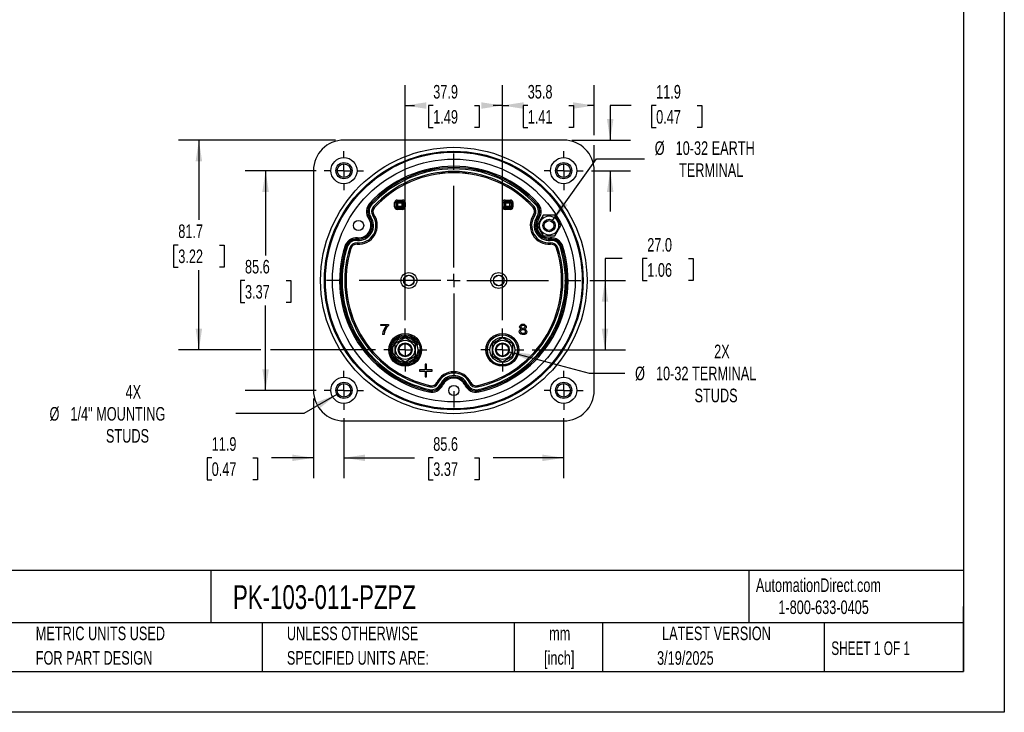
# Model space of a CAD drawing. Header units: millimetres. Extents: x 0 to 699, y 0 to 540.
# Tile 2 of 6: x 315 to 699, y 0 to 270. Entities that reach past the tile are written whole.
import ezdxf

# ---------------------------------------------------------------- set-up
doc = ezdxf.new("R2010")
doc.units = ezdxf.units.MM
doc.header["$LTSCALE"] = 2.5
doc.linetypes.add('CENTERX2', pattern=[20.32, 12.7, -2.54, 2.54, -2.54])
doc.layers.add('CENTER', color=40, linetype='CENTERX2')
doc.layers.add('DIMENSIONS', color=140, linetype='Continuous', lineweight=25)
doc.layers.add('TEXT', color=140, linetype='Continuous', lineweight=25)
doc.styles.add('SLDTEXTSTYLE0', font='TXT', dxfattribs={"width": 0.7})
doc.styles.add('SLDTEXTSTYLE1', font='TXT', dxfattribs={"width": 0.65})
doc.dimstyles.new('SLDDIMSTYLE0', dxfattribs={"dimtxt": 5.39502, "dimasz": 8.255, "dimexe": 0, "dimexo": 0.0625, "dimgap": 1.348755, "dimtad": 0, "dimtih": 1, "dimtoh": 1, "dimrnd": 1e-09, "dimzin": 12, "dimdsep": 46, "dimtxsty": 'SLDTEXTSTYLE0', "dimsah": 1, "dimcen": 0.09, "dimadec": 0, "dimazin": 3, "dimtfac": 1, "dimtofl": 0, "dimtmove": 0, "dimatfit": 3, "dimfxl": 0, "dimfrac": 2, "dimtolj": 1, "dimtzin": 12, "dimarcsym": 0})
doc.dimstyles.new('SLDDIMSTYLE3', dxfattribs={"dimtxt": 5.39502, "dimasz": 8.255, "dimexe": 0, "dimexo": 0.0625, "dimgap": 1.348755, "dimtad": 0, "dimtih": 1, "dimtoh": 1, "dimrnd": 1e-09, "dimzin": 4, "dimdsep": 46, "dimtxsty": 'SLDTEXTSTYLE0', "dimsah": 1, "dimcen": 0.09, "dimadec": 0, "dimazin": 1, "dimtfac": 1, "dimtofl": 0, "dimtmove": 0, "dimatfit": 3, "dimfxl": 0, "dimfrac": 2, "dimtolj": 1, "dimtzin": 12, "dimarcsym": 0})
doc.dimstyles.new('SLDDIMSTYLE4', dxfattribs={"dimtxt": 5.39502, "dimasz": 8.255, "dimexe": 0, "dimexo": 0.0625, "dimgap": 1.348755, "dimtad": 0, "dimtih": 1, "dimtoh": 1, "dimrnd": 1e-09, "dimzin": 12, "dimdsep": 46, "dimtxsty": 'SLDTEXTSTYLE0', "dimsah": 1, "dimcen": 0.09, "dimadec": 0, "dimazin": 3, "dimtfac": 1, "dimtmove": 0, "dimatfit": 0, "dimfxl": 0, "dimfrac": 2, "dimtolj": 1, "dimtzin": 12, "dimarcsym": 0})
doc.dimstyles.new('SLDDIMSTYLE6', dxfattribs={"dimtxt": 5.39502, "dimasz": 8.255, "dimexe": 0, "dimexo": 0.0625, "dimgap": 1.348755, "dimtad": 0, "dimtih": 1, "dimtoh": 1, "dimrnd": 1e-09, "dimzin": 12, "dimdsep": 46, "dimtxsty": 'SLDTEXTSTYLE0', "dimsah": 1, "dimcen": 0, "dimadec": 0, "dimazin": 3, "dimtfac": 1, "dimtofl": 0, "dimtmove": 0, "dimatfit": 3, "dimfxl": 0, "dimfrac": 2, "dimtolj": 1, "dimtzin": 12, "dimarcsym": 0})

# ---------------------------------------------------------------- blocks, each defined once
blk = doc.blocks.new('SW_NOTE_0')
at = {"layer": 'TEXT', "color": 0, "linetype": 'CENTERX2', "lineweight": 18, "char_height": 4.625, "attachment_point": 1, "style": 'SLDTEXTSTYLE0'}
for s, insert in [('SIFAM TINSLEY MCS SWITCHBOARD METER, 4.5IN ANALOG DIAL DISPLAY, 0-150 VDC, VOLTAGE INPUT, SELF', (0, 5.96)), ('CONTAINED, PIVOT AND JEWEL, ROUND 4-HOLE MOUNT', (0, -2.41))]:
    blk.add_mtext(s, dxfattribs=dict(at, insert=insert))
blk = doc.blocks.new('SW_NOTE_0_1')
at = {"layer": 'TEXT', "color": 0, "linetype": 'CENTERX2', "lineweight": 18, "char_height": 5.292, "attachment_point": 2, "style": 'SLDTEXTSTYLE0'}
for s, insert in [('mm', (7.11, 6.82)), ('[inch]', (6.9, -2.73))]:
    blk.add_mtext(s, dxfattribs=dict(at, insert=insert))
blk = doc.blocks.new('SW_NOTE_0_2')
at = {"layer": 'TEXT', "color": 0, "linetype": 'CENTERX2', "lineweight": 18, "char_height": 5.2917, "attachment_point": 1, "style": 'SLDTEXTSTYLE0'}
for s, insert in [('UNLESS OTHERWISE', (0, 6.82)), ('SPECIFIED UNITS ARE:', (0, -2.73))]:
    blk.add_mtext(s, dxfattribs=dict(at, insert=insert))
blk = doc.blocks.new('SW_NOTE_0_6')
at = {"layer": 'TEXT', "color": 0, "linetype": 'CENTERX2', "lineweight": 18, "char_height": 5.2917, "attachment_point": 1, "style": 'SLDTEXTSTYLE0'}
for s, insert in [('METRIC UNITS USED', (0, 6.82)), ('FOR PART DESIGN', (0, -2.73))]:
    blk.add_mtext(s, dxfattribs=dict(at, insert=insert))
blk = doc.blocks.new('_D_13')
at = {"layer": 'DIMENSIONS'}
for p, q in [((441.25, 114.64), (441.25, 91.22)), ((526.85, 114.64), (526.85, 91.22)), ((441.25, 99.16), (468.73, 99.16)), ((476.04, 99.16), (474.22, 99.16)), ((474.22, 99.16), (474.22, 90.58)), ((492.07, 99.16), (493.88, 99.16)), ((493.88, 99.16), (493.88, 90.58)), ((526.85, 99.16), (499.38, 99.16)), ((474.22, 90.58), (476.04, 90.58)), ((493.88, 90.58), (492.07, 90.58))]:
    blk.add_line(p, q, dxfattribs=at)
for points in [[(441.25, 99.16), (449.51, 97.89), (449.51, 100.43)], [(526.85, 99.16), (518.6, 100.43), (518.6, 97.89)]]:
    blk.add_solid(points, dxfattribs=at)
at = {"layer": 'DIMENSIONS', "char_height": 5.292, "attachment_point": 1, "style": 'SLDTEXTSTYLE0'}
for s, insert in [('85.6', (476.04, 107.19)), ('3.37', (476.04, 97.4))]:
    blk.add_mtext(s, dxfattribs=dict(at, insert=insert))
blk = doc.blocks.new('_D_14')
at = {"layer": 'DIMENSIONS'}
for p, q in [((553.16, 236.43), (544.98, 236.43)), ((544.98, 236.43), (544.98, 222.95)), ((562.88, 236.43), (561.07, 236.43)), ((561.07, 236.43), (561.07, 227.85)), ((578.92, 236.43), (580.73, 236.43)), ((580.73, 236.43), (580.73, 227.85)), ((561.07, 227.85), (562.88, 227.85)), ((580.73, 227.85), (578.92, 227.85)), ((530.08, 222.95), (552.92, 222.95)), ((537.67, 211.05), (552.92, 211.05)), ((544.98, 211.05), (544.98, 195.18))]:
    blk.add_line(p, q, dxfattribs=at)
for points in [[(544.98, 222.95), (546.25, 231.21), (543.71, 231.21)], [(544.98, 211.05), (543.71, 202.8), (546.25, 202.8)]]:
    blk.add_solid(points, dxfattribs=at)
at = {"layer": 'DIMENSIONS', "char_height": 5.292, "attachment_point": 1, "style": 'SLDTEXTSTYLE0'}
for s, insert in [('11.9', (562.88, 244.45)), ('0.47', (562.88, 234.67))]:
    blk.add_mtext(s, dxfattribs=dict(at, insert=insert))
blk = doc.blocks.new('_D_15')
at = {"layer": 'DIMENSIONS'}
for p, q in [((465.12, 152.79), (465.12, 244.36)), ((502.98, 152.79), (502.98, 244.36)), ((465.12, 236.43), (468.73, 236.43)), ((476.04, 236.43), (474.22, 236.43)), ((474.22, 236.43), (474.22, 227.85)), ((492.07, 236.43), (493.88, 236.43)), ((493.88, 236.43), (493.88, 227.85)), ((502.98, 236.43), (499.38, 236.43)), ((474.22, 227.85), (476.04, 227.85)), ((493.88, 227.85), (492.07, 227.85))]:
    blk.add_line(p, q, dxfattribs=at)
for points in [[(465.12, 236.43), (473.38, 235.16), (473.38, 237.7)], [(502.98, 236.43), (494.72, 237.7), (494.72, 235.16)]]:
    blk.add_solid(points, dxfattribs=at)
at = {"layer": 'DIMENSIONS', "char_height": 5.292, "attachment_point": 1, "style": 'SLDTEXTSTYLE0'}
for s, insert in [('37.9', (476.04, 244.45)), ('1.49', (476.04, 234.67))]:
    blk.add_mtext(s, dxfattribs=dict(at, insert=insert))
blk = doc.blocks.new('_D_16')
at = {"layer": 'DIMENSIONS'}
for p, q in [((502.98, 152.79), (502.98, 244.36)), ((538.75, 224.86), (538.75, 244.36)), ((502.98, 236.43), (505.54, 236.43)), ((512.85, 236.43), (511.04, 236.43)), ((511.04, 236.43), (511.04, 227.85)), ((528.88, 236.43), (530.69, 236.43)), ((530.69, 236.43), (530.69, 227.85)), ((538.75, 236.43), (536.19, 236.43)), ((511.04, 227.85), (512.85, 227.85)), ((530.69, 227.85), (528.88, 227.85)), ((538.75, 214.28), (538.75, 221.05))]:
    blk.add_line(p, q, dxfattribs=at)
for points in [[(502.98, 236.43), (511.23, 235.16), (511.23, 237.7)], [(538.75, 236.43), (530.5, 237.7), (530.5, 235.16)]]:
    blk.add_solid(points, dxfattribs=at)
at = {"layer": 'DIMENSIONS', "char_height": 5.292, "attachment_point": 1, "style": 'SLDTEXTSTYLE0'}
for s, insert in [('35.8', (512.85, 244.45)), ('1.41', (512.85, 234.67))]:
    blk.add_mtext(s, dxfattribs=dict(at, insert=insert))
blk = doc.blocks.new('_D_17')
at = {"layer": 'DIMENSIONS'}
for p, q in [((438.03, 222.95), (376.8, 222.95)), ((384.74, 222.95), (384.74, 191.87)), ((376.72, 182.09), (374.91, 182.09)), ((374.91, 182.09), (374.91, 173.51)), ((392.75, 182.09), (394.56, 182.09)), ((394.56, 182.09), (394.56, 173.51)), ((374.91, 173.51), (376.72, 173.51)), ((394.56, 173.51), (392.75, 173.51)), ((384.74, 141.22), (384.74, 172.31)), ((408.82, 141.22), (376.8, 141.22)), ((453.56, 141.22), (412.63, 141.22))]:
    blk.add_line(p, q, dxfattribs=at)
for points in [[(384.74, 222.95), (383.47, 214.7), (386.01, 214.7)], [(384.74, 141.22), (386.01, 149.48), (383.47, 149.48)]]:
    blk.add_solid(points, dxfattribs=at)
at = {"layer": 'DIMENSIONS', "char_height": 5.292, "attachment_point": 1, "style": 'SLDTEXTSTYLE0'}
for s, insert in [('81.7', (376.72, 190.12)), ('3.22', (376.72, 180.33))]:
    blk.add_mtext(s, dxfattribs=dict(at, insert=insert))
blk = doc.blocks.new('_D_18')
at = {"layer": 'DIMENSIONS'}
for p, q in [((429.35, 122.23), (429.35, 91.22)), ((441.25, 114.64), (441.25, 91.22)), ((389.73, 99.16), (387.92, 99.16)), ((387.92, 99.16), (387.92, 90.58)), ((405.76, 99.16), (407.58, 99.16)), ((407.58, 99.16), (407.58, 90.58)), ((429.35, 99.16), (413.07, 99.16)), ((441.25, 99.16), (457.13, 99.16)), ((387.92, 90.58), (389.73, 90.58)), ((407.58, 90.58), (405.76, 90.58))]:
    blk.add_line(p, q, dxfattribs=at)
for points in [[(429.35, 99.16), (421.1, 100.43), (421.1, 97.89)], [(441.25, 99.16), (449.51, 97.89), (449.51, 100.43)]]:
    blk.add_solid(points, dxfattribs=at)
at = {"layer": 'DIMENSIONS', "char_height": 5.292, "attachment_point": 1, "style": 'SLDTEXTSTYLE0'}
for s, insert in [('11.9', (389.73, 107.19)), ('0.47', (389.73, 97.4))]:
    blk.add_mtext(s, dxfattribs=dict(at, insert=insert))
blk = doc.blocks.new('_D_19')
at = {"layer": 'DIMENSIONS'}
for p, q in [((438.52, 123.88), (425.6, 116.42)), ((425.6, 116.42), (399.08, 116.42))]:
    blk.add_line(p, q, dxfattribs=at)
blk.add_solid([(438.52, 123.88), (430.74, 120.85), (432.01, 118.65)], dxfattribs=at)
at = {"layer": 'DIMENSIONS', "attachment_point": 1, "style": 'SLDTEXTSTYLE0'}
for s, insert, char_height in [('4X', (356.18, 127.52), 5.292), ('%%c', (326.56, 118.95), 5.292), ('1/4" MOUNTING', (334.71, 118.95), 5.2917), ('STUDS', (348.54, 110.37), 5.292)]:
    blk.add_mtext(s, dxfattribs=dict(at, insert=insert, char_height=char_height))
blk = doc.blocks.new('_D_20')
at = {"layer": 'DIMENSIONS'}
for p, q in [((522.56, 191.65), (539.62, 215.67)), ((539.62, 215.67), (558.35, 215.67))]:
    blk.add_line(p, q, dxfattribs=at)
blk.add_solid([(522.56, 191.65), (528.37, 197.64), (526.3, 199.11)], dxfattribs=at)
at = {"layer": 'DIMENSIONS', "attachment_point": 1, "style": 'SLDTEXTSTYLE0'}
for s, insert, char_height in [('%%c', (562.32, 222.49), 5.292), ('10-32 EARTH', (570.46, 222.49), 5.2917), ('TERMINAL', (571.79, 213.92), 5.292)]:
    blk.add_mtext(s, dxfattribs=dict(at, insert=insert, char_height=char_height))
blk = doc.blocks.new('_D_21')
at = {"layer": 'DIMENSIONS'}
for p, q in [((430.44, 211.05), (402.79, 211.05)), ((410.73, 211.05), (410.73, 178.04)), ((402.71, 168.25), (400.9, 168.25)), ((400.9, 168.25), (400.9, 159.68)), ((418.74, 168.25), (420.56, 168.25)), ((420.56, 168.25), (420.56, 159.68)), ((400.9, 159.68), (402.71, 159.68)), ((410.73, 125.45), (410.73, 158.47)), ((420.56, 159.68), (418.74, 159.68)), ((430.44, 125.45), (402.79, 125.45))]:
    blk.add_line(p, q, dxfattribs=at)
for points in [[(410.73, 211.05), (409.46, 202.8), (412, 202.8)], [(410.73, 125.45), (412, 133.71), (409.46, 133.71)]]:
    blk.add_solid(points, dxfattribs=at)
at = {"layer": 'DIMENSIONS', "char_height": 5.292, "attachment_point": 1, "style": 'SLDTEXTSTYLE0'}
for s, insert in [('85.6', (402.71, 176.28)), ('3.37', (402.71, 166.5))]:
    blk.add_mtext(s, dxfattribs=dict(at, insert=insert))
blk = doc.blocks.new('_D_22')
at = {"layer": 'DIMENSIONS'}
for p, q in [((505.59, 140.52), (536.8, 132.16)), ((536.8, 132.16), (550.69, 132.16))]:
    blk.add_line(p, q, dxfattribs=at)
blk.add_solid([(505.59, 140.52), (513.23, 137.16), (513.89, 139.61)], dxfattribs=at)
at = {"layer": 'DIMENSIONS', "attachment_point": 1, "style": 'SLDTEXTSTYLE0'}
for s, insert, char_height in [('2X', (585.47, 143.27), 5.292), ('%%c', (554.66, 134.69), 5.292), ('10-32 TERMINAL', (562.81, 134.69), 5.2917), ('STUDS', (577.83, 126.12), 5.292)]:
    blk.add_mtext(s, dxfattribs=dict(at, insert=insert, char_height=char_height))
blk = doc.blocks.new('_D_23')
at = {"layer": 'DIMENSIONS'}
for p, q in [((549.69, 176.77), (542.96, 176.77)), ((542.96, 176.77), (542.96, 168.25)), ((559.42, 176.77), (557.6, 176.77)), ((557.6, 176.77), (557.6, 168.2)), ((575.45, 176.77), (577.26, 176.77)), ((577.26, 176.77), (577.26, 168.2)), ((537.06, 168.25), (550.9, 168.25)), ((542.96, 168.25), (542.96, 141.22)), ((557.6, 168.2), (559.42, 168.2)), ((577.26, 168.2), (575.45, 168.2)), ((514.54, 141.22), (550.9, 141.22))]:
    blk.add_line(p, q, dxfattribs=at)
for points in [[(542.96, 168.25), (541.69, 160), (544.23, 160)], [(542.96, 141.22), (544.23, 149.48), (541.69, 149.48)]]:
    blk.add_solid(points, dxfattribs=at)
at = {"layer": 'DIMENSIONS', "char_height": 5.292, "attachment_point": 1, "style": 'SLDTEXTSTYLE0'}
for s, insert in [('27.0', (559.42, 184.8)), ('1.06', (559.42, 175.02))]:
    blk.add_mtext(s, dxfattribs=dict(at, insert=insert))
blk = doc.blocks.new('SW_CENTERMARKSYMBOL_1')
at = {"layer": 'CENTER', "color": 0}
for p, q in [((0, 5.08), (0, 8.39)), ((-5.08, 0), (-8.39, 0)), ((0, 0), (-2.54, 0)), ((0, 0), (0, 2.54)), ((0, 0), (0, -2.54)), ((0, 0), (2.54, 0)), ((5.08, 0), (8.39, 0)), ((0, -5.08), (0, -8.39))]:
    blk.add_line(p, q, dxfattribs=at)
blk = doc.blocks.new('SW_CENTERMARKSYMBOL_2')
at = {"layer": 'CENTER', "color": 0}
for p, q in [((0, 5.08), (0, 7.64)), ((-5.08, 0), (-7.64, 0)), ((0, 0), (-2.54, 0)), ((0, 0), (0, 2.54)), ((0, 0), (0, -2.54)), ((0, 0), (2.54, 0)), ((5.08, 0), (7.64, 0)), ((0, -5.08), (0, -7.64))]:
    blk.add_line(p, q, dxfattribs=at)
blk = doc.blocks.new('SW_CENTERMARKSYMBOL_3')
at = {"layer": 'CENTER', "color": 0}
for p, q in [((0, 5.08), (0, 8.39)), ((-5.08, 0), (-8.39, 0)), ((0, 0), (-2.54, 0)), ((0, 0), (0, 2.54)), ((0, 0), (0, -2.54)), ((0, 0), (2.54, 0)), ((5.08, 0), (8.39, 0)), ((0, -5.08), (0, -8.39))]:
    blk.add_line(p, q, dxfattribs=at)
blk = doc.blocks.new('SW_CENTERMARKSYMBOL_4')
at = {"layer": 'CENTER', "color": 0}
for p, q in [((0, 5.08), (0, 7.64)), ((-5.08, 0), (-7.64, 0)), ((0, 0), (-2.54, 0)), ((0, 0), (0, 2.54)), ((0, 0), (0, -2.54)), ((0, 0), (2.54, 0)), ((5.08, 0), (7.64, 0)), ((0, -5.08), (0, -7.64))]:
    blk.add_line(p, q, dxfattribs=at)
blk = doc.blocks.new('SW_CENTERMARKSYMBOL_5')
at = {"layer": 'CENTER', "color": 0}
for p, q in [((0, 5.08), (0, 7.64)), ((-5.08, 0), (-7.64, 0)), ((0, 0), (-2.54, 0)), ((0, 0), (0, 2.54)), ((0, 0), (0, -2.54)), ((0, 0), (2.54, 0)), ((5.08, 0), (7.64, 0)), ((0, -5.08), (0, -7.64))]:
    blk.add_line(p, q, dxfattribs=at)
blk = doc.blocks.new('SW_CENTERMARKSYMBOL_6')
at = {"layer": 'CENTER', "color": 0}
for p, q in [((0, 5.08), (0, 7.64)), ((-5.08, 0), (-7.64, 0)), ((0, 0), (-2.54, 0)), ((0, 0), (0, 2.54)), ((0, 0), (0, -2.54)), ((0, 0), (2.54, 0)), ((5.08, 0), (7.64, 0)), ((0, -5.08), (0, -7.64))]:
    blk.add_line(p, q, dxfattribs=at)
blk = doc.blocks.new('SW_CENTERMARKSYMBOL_7')
at = {"layer": 'CENTER', "color": 0}
for p, q in [((0, 5.08), (0, 49.83)), ((-5.08, 0), (-49.83, 0)), ((0, 0), (-2.54, 0)), ((0, 0), (0, 2.54)), ((0, 0), (0, -2.54)), ((0, 0), (2.54, 0)), ((5.08, 0), (49.83, 0)), ((0, -5.08), (0, -49.83))]:
    blk.add_line(p, q, dxfattribs=at)

msp = doc.modelspace()

# ---------------------------------------------------------------- linework, layer by layer
at = {"color": 7, "linetype": 'Continuous'}
for p, q in [((698.506, 539.757), (698.506, 0.007)), ((698.506, 0.007), (0.006, 0.007))]:
    msp.add_line(p, q, dxfattribs=at)
for p, q in [((526.902, 222.954), (441.202, 222.954)), ((429.352, 211.104), (429.352, 125.404)), ((538.752, 125.404), (538.752, 211.104)), ((461.997, 199.588), (464.088, 199.588)), ((461.997, 199.588), (461.997, 199.088)), ((464.088, 199.088), (464.088, 199.588)), ((504.01, 199.593), (506.112, 199.593)), ((504.01, 199.593), (504.01, 199.093)), ((506.112, 199.593), (506.112, 199.093)), ((451.663, 198.062), (451.672, 198.053)), ((451.672, 198.053), (452.04, 197.714)), ((452.783, 197.031), (453.15, 196.692)), ((453.16, 196.684), (453.15, 196.692)), ((460.997, 196.92), (460.997, 198.588)), ((460.997, 198.588), (461.497, 198.588)), ((460.997, 196.92), (461.497, 196.92)), ((461.497, 198.588), (461.497, 196.92)), ((461.737, 198.348), (461.497, 198.588)), ((461.497, 196.92), (461.737, 197.16)), ((461.737, 197.16), (461.737, 198.348)), ((462.237, 198.348), (461.737, 198.348)), ((461.737, 197.16), (462.237, 197.16)), ((461.997, 199.088), (464.088, 199.088)), ((461.997, 199.088), (462.237, 198.848)), ((462.237, 196.66), (461.997, 196.42)), ((461.997, 195.92), (461.997, 196.42)), ((464.088, 196.42), (461.997, 196.42)), ((464.088, 195.92), (461.997, 195.92)), ((462.237, 198.848), (463.849, 198.848)), ((462.237, 198.348), (462.237, 198.848)), ((462.237, 197.16), (462.237, 198.348)), ((463.849, 198.348), (462.237, 198.348)), ((462.237, 196.66), (462.237, 197.16)), ((462.237, 197.16), (463.849, 197.16)), ((463.849, 196.66), (462.237, 196.66)), ((463.849, 198.848), (464.088, 199.088)), ((463.849, 198.848), (463.849, 198.348)), ((464.349, 198.348), (463.849, 198.348)), ((463.849, 198.348), (463.849, 197.16)), ((463.849, 197.16), (463.849, 196.66)), ((463.849, 197.16), (464.349, 197.16)), ((464.088, 196.42), (463.849, 196.66)), ((464.088, 195.92), (464.088, 196.42)), ((464.588, 198.588), (464.349, 198.348)), ((464.349, 198.348), (464.349, 197.16)), ((464.349, 197.16), (464.588, 196.92)), ((465.088, 198.588), (464.588, 198.588)), ((464.588, 196.92), (464.588, 198.588)), ((465.088, 196.92), (464.588, 196.92)), ((465.088, 198.588), (465.088, 196.92)), ((503.011, 196.915), (503.011, 198.593)), ((503.011, 198.593), (503.51, 198.593)), ((503.011, 196.915), (503.51, 196.915)), ((503.51, 198.593), (503.51, 196.915)), ((503.755, 198.348), (503.51, 198.593)), ((503.51, 196.915), (503.755, 197.16)), ((503.755, 197.16), (503.755, 198.348)), ((504.255, 198.348), (503.755, 198.348)), ((503.755, 197.16), (504.255, 197.16)), ((504.01, 199.093), (506.112, 199.093)), ((504.01, 199.093), (504.255, 198.848)), ((504.255, 196.66), (504.01, 196.415)), ((504.01, 195.915), (504.01, 196.415)), ((506.112, 196.415), (504.01, 196.415)), ((506.112, 195.915), (504.01, 195.915)), ((504.255, 198.848), (505.867, 198.848)), ((504.255, 198.348), (504.255, 198.848)), ((505.867, 198.348), (504.255, 198.348)), ((504.255, 198.348), (504.255, 197.16)), ((504.255, 196.66), (504.255, 197.16)), ((504.255, 197.16), (505.867, 197.16)), ((505.867, 196.66), (504.255, 196.66)), ((505.867, 198.848), (506.112, 199.093)), ((505.867, 198.848), (505.867, 198.348)), ((506.367, 198.348), (505.867, 198.348)), ((505.867, 197.16), (505.867, 198.348)), ((505.867, 197.16), (505.867, 196.66)), ((505.867, 197.16), (506.367, 197.16)), ((506.112, 196.415), (505.867, 196.66)), ((506.112, 195.915), (506.112, 196.415)), ((506.612, 198.593), (506.367, 198.348)), ((506.367, 198.348), (506.367, 197.16)), ((506.367, 197.16), (506.612, 196.915)), ((507.112, 198.593), (506.612, 198.593)), ((506.612, 196.915), (506.612, 198.593)), ((506.612, 196.915), (507.112, 196.915)), ((507.112, 198.593), (507.112, 196.915)), ((514.944, 196.684), (514.953, 196.692)), ((515.321, 197.031), (514.953, 196.692)), ((516.431, 198.053), (516.063, 197.714)), ((516.441, 198.062), (516.431, 198.053)), ((451.288, 192.683), (451.299, 192.69)), ((451.299, 192.69), (451.71, 192.975)), ((452.54, 193.548), (452.951, 193.832)), ((452.962, 193.84), (452.951, 193.832)), ((515.153, 193.832), (515.142, 193.84)), ((515.564, 193.548), (515.153, 193.832)), ((516.805, 192.69), (516.394, 192.975)), ((518.852, 193.679), (516.542, 189.679)), ((516.805, 192.69), (516.816, 192.683)), ((523.47, 193.679), (518.852, 193.679)), ((525.78, 189.679), (523.47, 193.679)), ((516.542, 189.679), (518.852, 185.679)), ((523.47, 185.679), (525.78, 189.679)), ((446.513, 184.401), (446.472, 183.903)), ((446.513, 184.401), (446.514, 184.414)), ((518.852, 185.679), (523.47, 185.679)), ((521.59, 184.414), (521.591, 184.401)), ((521.591, 184.401), (521.631, 183.903)), ((442.043, 181.4), (442.056, 181.396)), ((442.056, 181.396), (442.533, 181.247)), ((443.496, 180.946), (443.973, 180.796)), ((443.985, 180.792), (443.973, 180.796)), ((446.35, 182.399), (446.349, 182.386)), ((446.391, 182.897), (446.35, 182.399)), ((521.713, 182.897), (521.754, 182.399)), ((521.755, 182.386), (521.754, 182.399)), ((524.118, 180.792), (524.131, 180.796)), ((524.608, 180.946), (524.131, 180.796)), ((526.048, 181.396), (525.571, 181.247)), ((526.06, 181.4), (526.048, 181.396)), ((455.687, 150.698), (455.687, 151.17)), ((455.687, 151.17), (458.561, 151.17)), ((457.861, 150.698), (455.687, 150.698)), ((458.561, 151.17), (458.561, 150.788)), ((456.868, 147.222), (456.307, 147.222)), ((465.124, 145.872), (461.097, 143.547)), ((469.151, 143.547), (465.124, 145.872)), ((502.98, 145.872), (498.953, 143.547)), ((507.007, 143.547), (502.98, 145.872)), ((461.097, 143.547), (461.097, 138.897)), ((469.151, 138.897), (469.151, 143.547)), ((498.953, 143.547), (498.953, 138.897)), ((507.007, 138.897), (507.007, 143.547)), ((461.097, 138.897), (465.124, 136.572)), ((465.124, 136.572), (469.151, 138.897)), ((498.953, 138.897), (502.98, 136.572)), ((502.98, 136.572), (507.007, 138.897)), ((473.374, 135.722), (472.874, 135.722)), ((472.874, 135.722), (472.874, 133.472)), ((473.374, 133.472), (473.374, 135.722)), ((470.624, 133.472), (470.624, 132.972)), ((472.874, 133.472), (470.624, 133.472)), ((470.624, 132.972), (472.874, 132.972)), ((472.874, 132.972), (472.874, 130.722)), ((472.874, 130.722), (473.374, 130.722)), ((475.624, 133.472), (473.374, 133.472)), ((473.374, 132.972), (475.624, 132.972)), ((473.374, 130.722), (473.374, 132.972)), ((475.624, 132.972), (475.624, 133.472)), ((474.874, 127.274), (474.765, 126.786)), ((474.874, 127.274), (474.877, 127.286)), ((477.439, 128.537), (477.451, 128.531)), ((477.903, 128.317), (477.451, 128.531)), ((479.266, 127.671), (478.814, 127.885)), ((479.278, 127.665), (479.266, 127.671)), ((488.838, 127.671), (488.826, 127.665)), ((488.838, 127.671), (489.29, 127.885)), ((490.201, 128.317), (490.653, 128.531)), ((490.653, 128.531), (490.665, 128.537)), ((493.227, 127.286), (493.229, 127.274)), ((493.339, 126.786), (493.229, 127.274)), ((474.435, 125.313), (474.432, 125.301)), ((474.545, 125.801), (474.435, 125.313)), ((493.668, 125.313), (493.559, 125.801)), ((493.671, 125.301), (493.668, 125.313)), ((441.202, 113.554), (526.902, 113.554))]:
    msp.add_line(p, q)
at = {"flags": 128}
for points in [[(510.362, 149.391), (510.109, 149.502), (509.917, 149.646), (509.786, 149.823), (509.698, 150.143), (509.737, 150.489), (509.896, 150.789), (510.172, 151.035), (510.533, 151.188), (510.973, 151.238), (511.412, 151.187), (511.774, 151.033), (512.053, 150.786), (512.216, 150.489), (512.26, 150.149), (512.178, 149.83), (512.049, 149.65), (511.858, 149.504), (511.607, 149.391)], [(511.5, 149.758), (511.335, 149.65), (511.138, 149.592), (510.705, 149.62), (510.528, 149.704), (510.385, 149.834), (510.293, 149.992), (510.254, 150.178), (510.296, 150.437), (510.46, 150.654)], [(510.46, 150.654), (510.625, 150.763), (510.819, 150.822), (511.25, 150.792), (511.43, 150.7), (511.576, 150.563), (511.667, 150.4), (511.701, 150.213), (511.655, 149.964), (511.5, 149.758)], [(511.607, 149.391), (511.99, 149.22), (512.26, 148.964), (512.41, 148.64), (512.439, 148.26), (512.326, 147.859), (512.06, 147.52), (511.667, 147.275), (511.178, 147.162), (510.633, 147.181), (510.172, 147.332), (509.81, 147.612), (509.587, 147.972), (509.527, 148.544), (509.599, 148.808), (509.737, 149.032)], [(509.737, 149.032), (510.041, 149.275), (510.362, 149.391)], [(511.632, 147.784), (511.344, 147.615), (510.99, 147.558), (510.621, 147.621), (510.314, 147.807), (510.13, 148.092), (510.079, 148.411), (510.148, 148.706), (510.33, 148.949)], [(510.33, 148.949), (510.542, 149.09), (510.791, 149.165), (511.074, 149.174), (511.335, 149.118), (511.559, 148.998), (511.74, 148.822), (511.849, 148.609), (511.886, 148.363), (511.824, 148.042), (511.632, 147.784)]]:
    msp.add_lwpolyline(points, dxfattribs=at)
for centre, radius in [((484.052, 168.26), 51.889), ((484.052, 168.254), 50.389), ((484.052, 168.254), 50.011), ((441.252, 211.054), 5.1), ((484.052, 168.259), 47.291), ((526.852, 211.054), 5.1), ((441.252, 211.054), 3.15), ((441.252, 211.054), 2.65), ((526.852, 211.054), 3.15), ((526.852, 211.054), 2.65), ((521.161, 189.679), 3.719), ((521.161, 189.679), 2.413), ((446.943, 189.679), 2), ((521.161, 189.679), 1.913), ((466.552, 168.254), 3.097), ((466.552, 168.254), 2.099), ((466.552, 168.254), 2.023), ((501.552, 168.254), 3.097), ((501.552, 168.254), 2.099), ((501.552, 168.254), 2.023), ((465.124, 141.222), 6.389), ((465.124, 141.222), 5.889), ((465.124, 141.222), 5.85), ((465.124, 141.222), 4.88), ((502.98, 141.222), 6.389), ((502.98, 141.222), 5.889), ((502.98, 141.222), 5.85), ((502.98, 141.222), 4.88), ((465.124, 141.222), 3.727), ((465.124, 141.222), 2.7), ((465.124, 141.222), 2.413), ((502.98, 141.222), 3.727), ((502.98, 141.222), 2.7), ((502.98, 141.222), 2.413), ((441.252, 125.454), 5.1), ((526.852, 125.454), 5.1), ((441.252, 125.454), 3.15), ((441.252, 125.454), 2.65), ((484.052, 125.404), 2), ((526.852, 125.454), 3.15), ((526.852, 125.454), 2.65)]:
    msp.add_circle(centre, radius)
for centre, radius, start, end in [((441.202, 211.104), 11.85, 90, 180), ((526.902, 211.104), 11.85, 360, 90), ((484.052, 168.254), 44.5, 42.62309, 137.37691), ((484.052, 168.254), 44.017, 42.62309, 137.37691), ((484.052, 168.254), 44.004, 42.62309, 137.37691), ((484.052, 168.254), 43.504, 42.62309, 137.37691), ((484.052, 168.254), 42.496, 42.62309, 137.37691), ((484.052, 168.254), 41.996, 42.62309, 137.37691), ((484.052, 168.254), 41.983, 42.62309, 137.37691), ((461.997, 198.588), 1, 89.99706, 180.00294), ((464.088, 198.588), 1, 359.99706, 90.00294), ((504.01, 198.593), 1, 89.99706, 180.00294), ((506.112, 198.593), 1, 359.99706, 90.00294), ((454.84, 195.138), 4.8, 137.37691, 214.65403), ((454.84, 195.138), 4.317, 137.37691, 214.65403), ((454.84, 195.138), 4.304, 137.37691, 214.65403), ((454.84, 195.138), 3.804, 137.37691, 214.65403), ((454.84, 195.138), 2.796, 137.37691, 214.65403), ((454.84, 195.138), 2.296, 137.37691, 214.65403), ((454.84, 195.138), 2.283, 137.37691, 214.65403), ((461.997, 196.92), 1, 179.99706, 270.00294), ((461.997, 198.588), 0.5, 89.97564, 180.02436), ((461.997, 196.92), 0.5, 179.97564, 270.02436), ((462.237, 198.348), 0.5, 90.02044, 179.97956), ((462.237, 197.16), 0.5, 180.02044, 269.97956), ((463.849, 198.348), 0.5, 0.02044, 89.97956), ((463.849, 197.16), 0.5, 270.02044, 359.97956), ((464.088, 198.588), 0.5, 359.97564, 90.02436), ((464.088, 196.92), 1, 269.99706, 0.00294), ((464.088, 196.92), 0.5, 269.97564, 0.02436), ((504.01, 196.915), 1, 179.99706, 270.00294), ((504.01, 198.593), 0.5, 89.97564, 180.02436), ((504.01, 196.915), 0.5, 179.97564, 270.02436), ((504.255, 198.348), 0.5, 90.02044, 179.97956), ((504.255, 197.16), 0.5, 180.02044, 269.97956), ((505.867, 198.348), 0.5, 0.02044, 89.97956), ((505.867, 197.16), 0.5, 270.02044, 359.97956), ((506.112, 198.593), 0.5, 359.97564, 90.02436), ((506.112, 196.915), 1, 269.99706, 0.00294), ((506.112, 196.915), 0.5, 269.97564, 0.02436), ((513.264, 195.138), 2.283, 325.34597, 42.62309), ((513.264, 195.138), 2.296, 325.34597, 42.62309), ((513.264, 195.138), 2.796, 325.34597, 42.62309), ((513.264, 195.138), 3.804, 325.34597, 42.62309), ((513.264, 195.138), 4.304, 325.34597, 42.62309), ((513.264, 195.138), 4.317, 325.34597, 42.62309), ((513.264, 195.138), 4.8, 325.34597, 42.62309), ((446.943, 189.679), 7.317, 265.34597, 34.65403), ((446.943, 189.679), 7.304, 265.34597, 34.65403), ((446.943, 189.679), 6.804, 265.34597, 34.65403), ((446.943, 189.679), 5.796, 265.34597, 34.65403), ((446.943, 189.679), 5.296, 265.34597, 34.65403), ((446.943, 189.679), 5.283, 265.34597, 34.65403), ((446.943, 189.679), 4.8, 265.34597, 34.65403), ((521.161, 189.679), 7.317, 145.34597, 274.65403), ((521.161, 189.679), 7.304, 145.34597, 274.65403), ((521.161, 189.679), 6.804, 145.34597, 274.65403), ((521.161, 189.679), 5.796, 145.34597, 274.65403), ((521.161, 189.679), 5.296, 145.34597, 274.65403), ((521.161, 189.679), 5.283, 145.34597, 274.65403), ((521.161, 189.679), 4.8, 145.34597, 274.65403), ((446.164, 180.111), 4.8, 85.34597, 162.62309), ((446.164, 180.111), 4.317, 85.34597, 162.62309), ((446.164, 180.111), 4.304, 85.34597, 162.62309), ((521.94, 180.111), 4.8, 17.37691, 94.65403), ((521.94, 180.111), 4.317, 17.37691, 94.65403), ((521.94, 180.111), 4.304, 17.37691, 94.65403), ((484.052, 168.254), 44.5, 162.62309, 257.37691), ((484.052, 168.254), 44.017, 162.62309, 257.37691), ((484.052, 168.254), 44.004, 162.62309, 257.37691), ((484.052, 168.254), 43.504, 162.62309, 257.37691), ((484.052, 168.254), 42.496, 162.62309, 257.37691), ((484.052, 168.254), 41.996, 162.62309, 257.37691), ((484.052, 168.254), 41.983, 162.62309, 257.37691), ((446.164, 180.111), 3.804, 85.34597, 162.62309), ((446.164, 180.111), 2.796, 85.34597, 162.62309), ((446.164, 180.111), 2.296, 85.34597, 162.62309), ((446.164, 180.111), 2.283, 85.34597, 162.62309), ((484.052, 168.254), 41.983, 282.62309, 17.37691), ((484.052, 168.254), 41.996, 282.62309, 17.37691), ((484.052, 168.254), 42.496, 282.62309, 17.37691), ((484.052, 168.254), 43.504, 282.62309, 17.37691), ((484.052, 168.254), 44.004, 282.62309, 17.37691), ((484.052, 168.254), 44.017, 282.62309, 17.37691), ((484.052, 168.254), 44.5, 282.62309, 17.37691), ((521.94, 180.111), 3.804, 17.37691, 94.65403), ((521.94, 180.111), 2.796, 17.37691, 94.65403), ((521.94, 180.111), 2.296, 17.37691, 94.65403), ((521.94, 180.111), 2.283, 17.37691, 94.65403), ((461.999, 146.763), 5.711, 136.43875, 175.38686), ((462.711, 146.634), 5.873, 134.97129, 174.24816), ((484.052, 125.404), 7.317, 25.34597, 154.65403), ((484.052, 125.404), 7.304, 25.34597, 154.65403), ((484.052, 125.404), 6.804, 25.34597, 154.65403), ((484.052, 125.404), 5.796, 25.34597, 154.65403), ((484.052, 125.404), 5.296, 25.34597, 154.65403), ((484.052, 125.404), 5.283, 25.34597, 154.65403), ((475.376, 129.514), 4.8, 257.37691, 334.65403), ((475.376, 129.514), 4.317, 257.37691, 334.65403), ((475.376, 129.514), 4.304, 257.37691, 334.65403), ((475.376, 129.514), 3.804, 257.37691, 334.65403), ((475.376, 129.514), 2.796, 257.37691, 334.65403), ((475.376, 129.514), 2.296, 257.37691, 334.65403), ((475.376, 129.514), 2.283, 257.37691, 334.65403), ((484.052, 125.404), 4.8, 25.34597, 154.65403), ((492.728, 129.514), 4.8, 205.34597, 282.62309), ((492.728, 129.514), 4.317, 205.34597, 282.62309), ((492.728, 129.514), 4.304, 205.34597, 282.62309), ((492.728, 129.514), 3.804, 205.34597, 282.62309), ((492.728, 129.514), 2.796, 205.34597, 282.62309), ((492.728, 129.514), 2.296, 205.34597, 282.62309), ((492.728, 129.514), 2.283, 205.34597, 282.62309), ((441.202, 125.404), 11.85, 180, 270), ((526.902, 125.404), 11.85, 270, 360)]:
    msp.add_arc(centre, radius, start, end)
at = {"layer": 'CENTER'}
msp.add_circle((465.124, 141.222), 5.365, dxfattribs=at)
at = {"layer": 'TEXT'}
for p, q in [((682.625, 523.875), (682.625, 15.875)), ((682.625, 55.315), (15.875, 55.315)), ((389.397, 55.315), (389.397, 34.925)), ((598.938, 55.315), (598.938, 34.925)), ((682.625, 15.875), (682.625, 41.275)), ((682.625, 34.925), (15.875, 34.925)), ((409.45, 34.925), (409.45, 15.875)), ((507.561, 34.925), (507.561, 15.875)), ((542.03, 34.925), (542.03, 15.875)), ((628.372, 34.925), (628.372, 15.875)), ((15.875, 15.875), (682.625, 15.875))]:
    msp.add_line(p, q, dxfattribs=at)

# ---------------------------------------------------------------- block references
at = {"layer": 'CENTER'}
for name, p in [('SW_CENTERMARKSYMBOL_5', (441.252, 211.054)), ('SW_CENTERMARKSYMBOL_6', (526.852, 211.054)), ('SW_CENTERMARKSYMBOL_7', (484.052, 168.254)), ('SW_CENTERMARKSYMBOL_3', (465.124, 141.222)), ('SW_CENTERMARKSYMBOL_1', (502.98, 141.222)), ('SW_CENTERMARKSYMBOL_4', (441.252, 125.454)), ('SW_CENTERMARKSYMBOL_2', (526.852, 125.454))]:
    msp.add_blockref(name, p, dxfattribs=at)
at = {"layer": 'TEXT', "linetype": 'CENTERX2', "lineweight": 18}
for name, p in [('SW_NOTE_0', (19.033, 45.464)), ('SW_NOTE_0_6', (321.196, 26.589)), ('SW_NOTE_0_2', (419.02, 26.589)), ('SW_NOTE_0_1', (518.215, 26.565))]:
    msp.add_blockref(name, p, dxfattribs=at)

# ---------------------------------------------------------------- texts
for s, insert, char_height, attachment_point, style in [('AutomationDirect.com', (601.737, 52.191), 5.29167, 1, 'SLDTEXTSTYLE0'), ('PK-103-011-PZPZ', (398.019, 49.53), 9.26042, 1, 'SLDTEXTSTYLE0'), ('1-800-633-0405', (610.479, 43.593), 5.29167, 1, 'SLDTEXTSTYLE0'), ('LATEST VERSION', (586.38, 33.41), 5.29167, 2, 'SLDTEXTSTYLE0'), ('SHEET 1 OF 1', (631.103, 27.629), 5.29167, 1, 'SLDTEXTSTYLE1'), ('3/19/2025', (574.254, 23.818), 5.2917, 2, 'SLDTEXTSTYLE0')]:
    msp.add_mtext(s, dxfattribs=dict(at, insert=insert, char_height=char_height, attachment_point=attachment_point, style=style))

# ---------------------------------------------------------------- dimensions: what is measured, and where the dimension line sits
at = {"layer": 'DIMENSIONS'}
for base, p1, p2, picture, middle in [((502.98, 236.426), (465.124, 149.612), (502.98, 149.612), '_D_15', (484.052, 236.426)), ((526.852, 99.157), (441.252, 117.814), (526.852, 117.814), '_D_13', (484.052, 99.157))]:
    dim = msp.add_linear_dim(base=base, p1=p1, p2=p2, dimstyle='SLDDIMSTYLE0', dxfattribs=at)
    dim.commit()
    dim.dimension.update_dxf_attribs({"geometry": picture, "text_midpoint": middle, "dimtype": 160})
for base, p1, p2, angle, dimstyle, picture, middle in [((502.98, 236.426), (538.752, 211.104), (502.98, 149.612), 360, 'SLDDIMSTYLE0', '_D_16', (520.866, 236.426)), ((544.978, 211.054), (526.902, 222.954), (534.492, 211.054), 90, 'SLDDIMSTYLE4', '_D_14', (544.978, 236.426)), ((384.736, 141.222), (441.202, 222.954), (456.734, 141.222), 90, 'SLDDIMSTYLE0', '_D_17', (384.736, 182.088)), ((410.729, 211.054), (433.612, 125.454), (433.612, 211.054), 90, 'SLDDIMSTYLE0', '_D_21', (410.729, 168.254)), ((542.962, 141.222), (533.884, 168.254), (511.37, 141.222), 90, 'SLDDIMSTYLE3', '_D_23', (542.962, 176.772)), ((429.352, 99.157), (441.252, 117.814), (429.352, 125.404), 360, 'SLDDIMSTYLE4', '_D_18', (397.748, 99.157))]:
    dim = msp.add_linear_dim(base=base, p1=p1, p2=p2, angle=angle, dimstyle=dimstyle, dxfattribs=at)
    dim.commit()
    dim.dimension.update_dxf_attribs({"geometry": picture, "text_midpoint": middle, "dimtype": 160})
for p1, p2, text, picture, middle in [((519.764, 187.712), (522.558, 191.646), '%%c10-32 EARTH\\PTERMINAL', '_D_20', (590.131, 215.669)), ((500.372, 141.921), (505.588, 140.523), '2X\\P%%c10-32 TERMINAL \\PSTUDS', '_D_22', (590.131, 132.16)), ((443.98, 127.029), (438.524, 123.879), '4X\\P%%c1/4" MOUNTING \\PSTUDS', '_D_19', (360.837, 116.415))]:
    dim = msp.add_diameter_dim_2p(p1=p1, p2=p2, text=text, dimstyle='SLDDIMSTYLE6', override={"dimpost": '<>'}, dxfattribs=at)
    dim.commit()
    dim.dimension.update_dxf_attribs({"geometry": picture, "text_midpoint": middle, "dimtype": 163})

doc.saveas('drawing.dxf')
